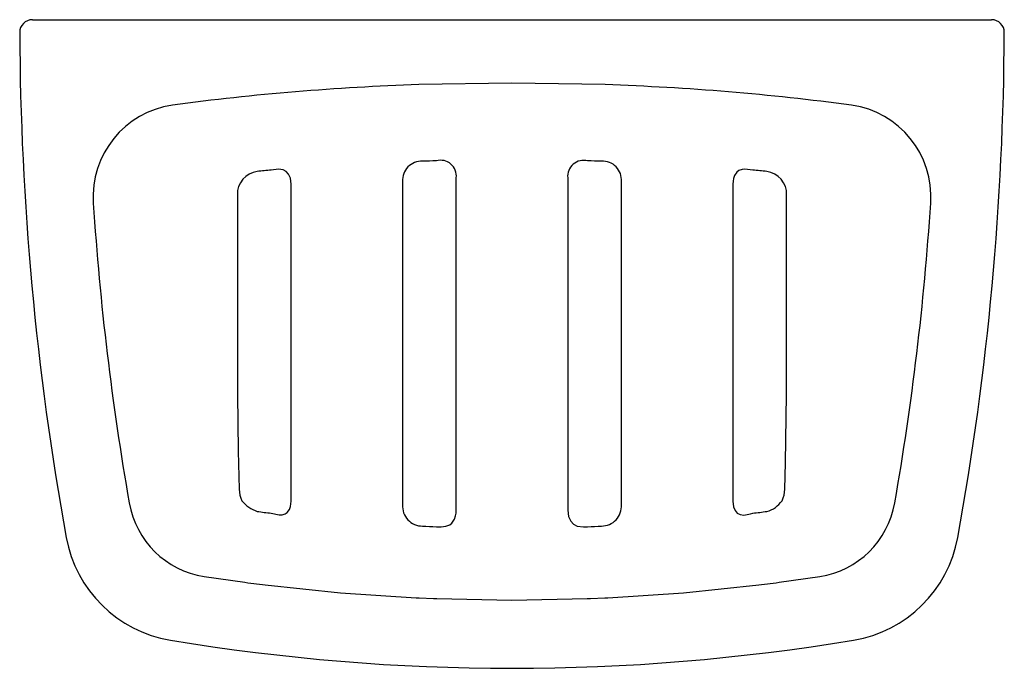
# Model space of a CAD drawing. Header units: millimetres. Extents: x 454.2 to 454.355, y 182.017 to 182.119.
import ezdxf

# ---------------------------------------------------------------- set-up
doc = ezdxf.new("R2010")
doc.units = ezdxf.units.MM
doc.layers.add('SANINDUSA', color=3, linetype='Continuous')

msp = doc.modelspace()

# ---------------------------------------------------------------- linework, layer by layer
at = {"layer": 'SANINDUSA'}
for p, q in [((454.2021987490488, 182.1192674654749), (454.2030770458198, 182.1192674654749)), ((454.2030770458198, 182.1192674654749), (454.2776943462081, 182.1192674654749)), ((454.2776943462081, 182.1192674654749), (454.3523116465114, 182.1192674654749)), ((454.3523116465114, 182.1192674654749), (454.3531899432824, 182.1192674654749)), ((454.2429215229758, 182.0435604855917), (454.2429215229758, 182.0934158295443)), ((454.2604671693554, 182.0938201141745), (454.2604671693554, 182.0429745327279)), ((454.2689215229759, 182.0421537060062), (454.2689215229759, 182.0943871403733)), ((454.2864671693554, 182.0943871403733), (454.2864671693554, 182.0421537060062)), ((454.2949215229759, 182.0429745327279), (454.2949215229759, 182.0938201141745)), ((454.3124671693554, 182.0934158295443), (454.3124671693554, 182.0435604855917)), ((454.2344671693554, 182.0917087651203), (454.2344671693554, 182.0603190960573)), ((454.3209215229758, 182.0603190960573), (454.3209215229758, 182.0917087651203)), ((454.2292321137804, 182.0317174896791), (454.2356584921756, 182.0307901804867)), ((454.3197302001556, 182.0307901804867), (454.3261565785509, 182.0317174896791)), ((454.2356584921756, 182.0307901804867), (454.2361161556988, 182.0307288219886)), ((454.2361161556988, 182.0307288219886), (454.2383992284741, 182.0304356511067)), ((454.2383992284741, 182.0304356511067), (454.2388308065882, 182.0303826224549)), ((454.3165578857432, 182.0303826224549), (454.3169894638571, 182.0304356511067)), ((454.3169894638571, 182.0304356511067), (454.3192725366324, 182.0307288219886)), ((454.3192725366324, 182.0307288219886), (454.3197302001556, 182.0307901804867)), ((454.2625912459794, 182.0283611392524), (454.2630739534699, 182.0283380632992)), ((454.2630739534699, 182.0283380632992), (454.2653571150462, 182.0282416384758)), ((454.2653571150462, 182.0282416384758), (454.2658529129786, 182.0282234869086)), ((454.2895357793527, 182.0282234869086), (454.290031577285, 182.0282416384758)), ((454.290031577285, 182.0282416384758), (454.2923147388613, 182.0283380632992)), ((454.2923147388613, 182.0283380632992), (454.292797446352, 182.0283611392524))]:
    msp.add_line(p, q, dxfattribs=at)
at = {"layer": 'SANINDUSA', "flags": 128}
for points in [[(454.2923563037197, 182.1090521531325), (454.2776932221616, 182.1093114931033), (454.2630323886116, 182.1090521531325)], [(454.2429215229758, 182.0934158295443), (454.2428019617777, 182.0943573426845), (454.2425235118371, 182.095000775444), (454.2421571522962, 182.0954057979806), (454.241673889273, 182.0956565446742), (454.2409540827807, 182.0957553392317), (454.23979536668, 182.0956035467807)], [(454.3155933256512, 182.0956035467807), (454.3143498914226, 182.0957544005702), (454.3139506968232, 182.0957150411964), (454.3134166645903, 182.0955282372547), (454.3131060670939, 182.095296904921), (454.3127382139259, 182.0947711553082), (454.3125659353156, 182.0942772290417), (454.3124934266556, 182.0938715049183), (454.3124671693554, 182.0934158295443)], [(454.2344671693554, 182.0603190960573), (454.2345907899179, 182.0514069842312), (454.2347707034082, 182.0454303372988)], [(454.3206179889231, 182.0454303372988), (454.3207505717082, 182.0496003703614), (454.3209215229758, 182.0603190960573)], [(454.23979536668, 182.0416551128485), (454.241034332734, 182.0413809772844), (454.2415365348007, 182.0413948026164), (454.2420089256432, 182.0415408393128), (454.2423139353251, 182.0417564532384), (454.2426590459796, 182.0422416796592), (454.2428240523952, 182.042710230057), (454.2428958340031, 182.0431106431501), (454.2429215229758, 182.0435604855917)], [(454.3124671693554, 182.0435604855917), (454.3125758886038, 182.0426662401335), (454.3128291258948, 182.0420598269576), (454.3131538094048, 182.0416874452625), (454.3135872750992, 182.0414553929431), (454.3141849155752, 182.0413739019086), (454.3152241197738, 182.0415416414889), (454.3155933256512, 182.0416551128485)], [(454.26579536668, 182.0395368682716), (454.2665208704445, 182.0395051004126), (454.267259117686, 182.0395943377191), (454.2678931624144, 182.0398541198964), (454.2682206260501, 182.04011636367), (454.2686327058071, 182.0407215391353), (454.2688197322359, 182.0412666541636), (454.2688940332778, 182.0416845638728), (454.2689215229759, 182.0421537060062)], [(454.2864671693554, 182.0421537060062), (454.2866084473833, 182.0411181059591), (454.2869391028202, 182.0403959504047), (454.2873886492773, 182.0399264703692), (454.2879714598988, 182.0396380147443), (454.2889232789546, 182.0395040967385), (454.2895933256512, 182.0395368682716)], [(454.2388308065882, 182.0303826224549), (454.25068352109, 182.0291487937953), (454.2625912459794, 182.0283611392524)], [(454.292797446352, 182.0283611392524), (454.3046882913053, 182.0291473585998), (454.3165578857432, 182.0303826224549)], [(454.2658529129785, 182.0282234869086), (454.2776845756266, 182.0280040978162), (454.2895357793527, 182.0282234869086)]]:
    msp.add_lwpolyline(points, dxfattribs=at)
at = {"layer": 'SANINDUSA'}
for centre, radius, start, end in [((454.2021987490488, 182.1172674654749), 0.002, 90, 180.2522662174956), ((454.3531899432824, 182.1172674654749), 0.002, 359.7477337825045, 90), ((454.6564443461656, 182.1192674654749), 0.4562500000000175, 180.2522662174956, 190.2789783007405), ((453.8989346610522, 182.1192683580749), 0.4562596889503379, 349.7211284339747, 359.7476270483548), ((454.2758069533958, 181.7198209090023), 0.3894408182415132, 91.87977205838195, 97.60750108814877), ((454.278709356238, 181.7093079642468), 0.3999770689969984, 82.46799964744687, 88.04472720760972), ((454.2263289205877, 182.0914084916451), 0.014574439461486, 98.1992216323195, 183.855332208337), ((454.3290736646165, 182.0914197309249), 0.0145613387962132, 356.0968681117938, 81.84857804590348), ((454.2634428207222, 182.0940252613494), 0.0029827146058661, 87.10768146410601, 183.9438416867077), ((454.2776943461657, 181.6545404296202), 0.4426883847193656, 91.54023337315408, 91.8253599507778), ((454.2664657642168, 182.0946873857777), 0.0024740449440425, 353.0295108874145, 105.7221298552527), ((454.2889721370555, 182.0946300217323), 0.0025167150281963, 75.71027915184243, 185.5380801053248), ((454.2776943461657, 181.6545404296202), 0.4426883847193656, 88.17464004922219, 88.45976662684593), ((454.2919787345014, 182.0940575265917), 0.0029523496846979, 355.3875948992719, 93.56088194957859), ((454.238059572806, 182.0918442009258), 0.003594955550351, 97.45195816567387, 182.1590633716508), ((454.2776943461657, 181.6545404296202), 0.4426883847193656, 94.91115861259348, 95.19727470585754), ((454.2776943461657, 181.6545404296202), 0.4426883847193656, 84.80272529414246, 85.08884138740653), ((454.3173475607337, 182.0918597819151), 0.0035771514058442, 357.5804218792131, 82.80855658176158), ((454.64831772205, 182.1188355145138), 0.4374535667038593, 183.723242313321, 189.9474243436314), ((453.9067281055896, 182.118876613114), 0.4377983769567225, 350.0550291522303, 356.2743041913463), ((454.2381483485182, 182.0452569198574), 0.0033820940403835, 177.060860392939, 208.9412077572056), ((454.3164419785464, 182.0454412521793), 0.0041760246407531, 334.1476860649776, 359.850245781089), ((454.2391718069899, 182.0467519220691), 0.0050668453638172, 218.1749389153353, 251.8484570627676), ((454.3166933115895, 182.0460712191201), 0.0042783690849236, 284.9269705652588, 325.0496334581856), ((454.2313965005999, 182.0457211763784), 0.0141699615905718, 189.9701913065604, 261.2139792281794), ((454.2776943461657, 182.3462138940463), 0.3069077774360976, 262.4921823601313, 262.9066362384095), ((454.2635817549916, 182.0427526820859), 0.0031224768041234, 175.9257265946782, 270.2123159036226), ((454.2917741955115, 182.0427832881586), 0.0031531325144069, 270.3847055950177, 3.477251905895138), ((454.2776943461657, 182.3462138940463), 0.3069077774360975, 277.0933637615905, 277.5078176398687), ((454.3239922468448, 182.0457211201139), 0.0141698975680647, 278.7858352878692, 350.0299941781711), ((454.2776943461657, 182.3462138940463), 0.3069077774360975, 267.3665917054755, 267.7780549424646), ((454.2776943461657, 182.3462138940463), 0.3069077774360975, 272.2219450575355, 272.6334082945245), ((454.2271959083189, 182.041422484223), 0.0200000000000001, 190.2789783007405, 260.5925812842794), ((454.3281927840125, 182.041422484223), 0.0199999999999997, 279.4074187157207, 349.7210216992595), ((454.2776943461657, 182.3462138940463), 0.3289464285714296, 260.5925812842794, 279.4074187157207)]:
    msp.add_arc(centre, radius, start, end, dxfattribs=at)

doc.saveas('drawing.dxf')
